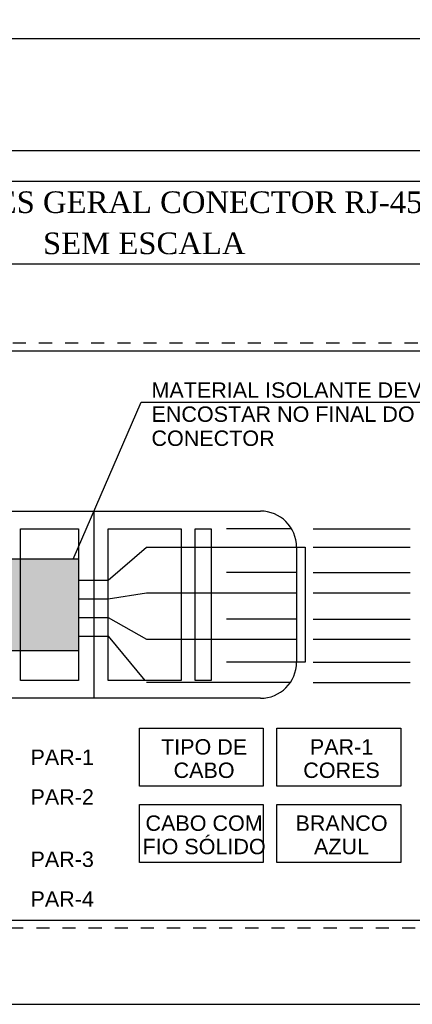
# Model space of a CAD drawing. Header units: millimetres. Extents: x 4476663 to 4477054, y -30323851 to -30323414.
# Tile 161 of 256: x 4476668.8 to 4476671.81, y -30323529.9 to -30323522.35. Entities that reach past the tile are written whole.
import ezdxf
from ezdxf.enums import TextEntityAlignment as Align

# ---------------------------------------------------------------- set-up
doc = ezdxf.new("R2010")
doc.units = ezdxf.units.MM
doc.linetypes.add('HIDDEN', pattern=[0.9525, 0.635, -0.3175])
for name, color, linetype in [('_BORDA-DETALHES', 1, 'Continuous'), ('_DETALHES', 250, 'Continuous'), ('_TEXTO', 250, 'Continuous'), ('_TITULO', 7, 'Continuous')]:
    doc.layers.add(name, color=color, linetype=linetype)
doc.layers.add('DETALHE', color=1, linetype='HIDDEN', plot=False)
doc.styles.add('Arial_2', font='arial.ttf', dxfattribs={"height": 0.098353})
doc.styles.add('QQQQQQQQQQQQQQ', font='romantic.ttf', dxfattribs={"height": 2.1})

msp = doc.modelspace()

# ---------------------------------------------------------------- hatches: boundary and pattern name
at = {"layer": '_DETALHES'}
msp.add_hatch(color=256, dxfattribs=at).paths.add_polyline_path([(4476669.2536, -30323527.1868), (4476669.2536, -30323526.4861), (4476667.4734, -30323526.4861), (4476667.4734, -30323527.1868)], flags=0)

# ---------------------------------------------------------------- linework, layer by layer
at = {"layer": '_BORDA-DETALHES', "color": 18, "true_color": 0x000000}
for points in [[(4476663.817, -30323522.4956), (4476675.9506, -30323522.4956, 0.414214), (4476676.1869, -30323522.2593), (4476676.1869, -30323507.762, 0.414214), (4476675.9506, -30323507.5256), (4476663.817, -30323507.5256, 0.414214), (4476663.5806, -30323507.762), (4476663.5806, -30323522.2593, 0.414214)], [(4476663.6804, -30323529.9006), (4476675.8321, -30323529.9006, 0.414214), (4476676.0688, -30323529.6639), (4476676.0688, -30323523.5923, 0.414214), (4476675.8321, -30323523.3556), (4476663.6804, -30323523.3556, 0.414214), (4476663.4437, -30323523.5923), (4476663.4437, -30323529.6639, 0.414214)]]:
    msp.add_lwpolyline(points, format="xyb", close=True, dxfattribs=at)
at = {"layer": '_DETALHES'}
for p, q in [((4476664.2904, -30323524.8897), (4476675.0904, -30323524.8897)), ((4476669.2118, -30323526.4861), (4476669.7332, -30323525.2847)), ((4476669.7332, -30323525.2847), (4476672.3732, -30323525.2847)), ((4476668.5347, -30323526.1187), (4476670.6457, -30323526.1187)), ((4476669.3734, -30323527.5543), (4476669.3734, -30323526.1187)), ((4476668.8086, -30323527.4176), (4476668.8086, -30323526.2554)), ((4476668.8086, -30323526.2554), (4476669.2536, -30323526.2554)), ((4476669.2536, -30323526.2554), (4476669.2536, -30323527.4176)), ((4476669.4813, -30323527.4176), (4476669.4813, -30323526.2554)), ((4476669.4813, -30323526.2554), (4476670.0398, -30323526.2554)), ((4476670.0398, -30323526.2554), (4476670.0398, -30323527.4176)), ((4476670.1476, -30323527.4176), (4476670.1476, -30323526.2554)), ((4476670.1476, -30323526.2554), (4476670.2693, -30323526.2554)), ((4476670.2693, -30323526.2554), (4476670.2693, -30323527.4176)), ((4476670.8847, -30323526.2556), (4476670.387, -30323526.2556)), ((4476671.05, -30323526.2556), (4476671.7927, -30323526.2556)), ((4476669.4813, -30323526.6473), (4476669.7732, -30323526.3956)), ((4476669.7732, -30323526.3956), (4476670.9884, -30323526.3956)), ((4476670.9227, -30323526.3956), (4476670.9227, -30323527.2774)), ((4476670.9884, -30323526.3956), (4476670.9884, -30323527.2774)), ((4476671.05, -30323526.3956), (4476671.7927, -30323526.3956)), ((4476669.2536, -30323526.4861), (4476667.4734, -30323526.4861)), ((4476670.9227, -30323526.5899), (4476670.387, -30323526.5899)), ((4476671.05, -30323526.5899), (4476671.7927, -30323526.5899)), ((4476669.2536, -30323526.6473), (4476669.4813, -30323526.6473)), ((4476669.2536, -30323526.7905), (4476669.4813, -30323526.7905)), ((4476669.4813, -30323526.7905), (4476669.7732, -30323526.7444)), ((4476669.7732, -30323526.7444), (4476670.9227, -30323526.7444)), ((4476671.05, -30323526.7444), (4476671.7927, -30323526.7444)), ((4476669.2536, -30323526.9338), (4476669.4813, -30323526.9338)), ((4476669.4813, -30323526.9338), (4476669.7732, -30323527.1011)), ((4476670.9227, -30323526.9466), (4476670.387, -30323526.9466)), ((4476671.05, -30323526.9466), (4476671.7927, -30323526.9466)), ((4476669.2536, -30323527.077), (4476669.4813, -30323527.077)), ((4476669.4813, -30323527.077), (4476669.7605, -30323527.4176)), ((4476669.7732, -30323527.1011), (4476670.9227, -30323527.1011)), ((4476671.05, -30323527.1011), (4476671.7927, -30323527.1011)), ((4476667.4734, -30323527.1868), (4476669.2536, -30323527.1868)), ((4476670.9884, -30323527.2774), (4476670.387, -30323527.2774)), ((4476671.05, -30323527.2774), (4476671.7927, -30323527.2774)), ((4476669.2536, -30323527.4176), (4476668.8086, -30323527.4176)), ((4476670.0398, -30323527.4176), (4476669.4813, -30323527.4176)), ((4476670.2693, -30323527.4176), (4476670.1476, -30323527.4176)), ((4476670.8742, -30323527.4339), (4476669.7732, -30323527.4339)), ((4476671.05, -30323527.4339), (4476671.7927, -30323527.4339)), ((4476670.6457, -30323527.5543), (4476668.5347, -30323527.5543)), ((4476669.7201, -30323527.7828), (4476670.6677, -30323527.7828)), ((4476669.7201, -30323528.2273), (4476669.7201, -30323527.7828)), ((4476670.6677, -30323527.7828), (4476670.6677, -30323528.2273)), ((4476670.7727, -30323527.7828), (4476671.7203, -30323527.7828)), ((4476670.7727, -30323528.2273), (4476670.7727, -30323527.7828)), ((4476671.7203, -30323527.7828), (4476671.7203, -30323528.2273)), ((4476670.6677, -30323528.2273), (4476669.7201, -30323528.2273)), ((4476671.7203, -30323528.2273), (4476670.7727, -30323528.2273)), ((4476669.7201, -30323528.3674), (4476670.6677, -30323528.3674)), ((4476669.7201, -30323528.812), (4476669.7201, -30323528.3674)), ((4476670.6677, -30323528.3674), (4476670.6677, -30323528.812)), ((4476670.7727, -30323528.3674), (4476671.7203, -30323528.3674)), ((4476670.7727, -30323528.812), (4476670.7727, -30323528.3674)), ((4476671.7203, -30323528.3674), (4476671.7203, -30323528.812)), ((4476670.6677, -30323528.812), (4476669.7201, -30323528.812)), ((4476671.7203, -30323528.812), (4476670.7727, -30323528.812)), ((4476675.0904, -30323529.2577), (4476664.2904, -30323529.2577))]:
    msp.add_line(p, q, dxfattribs=at)
msp.add_lwpolyline([(4476663.8382, -30323524.2236), (4476675.6742, -30323524.2236, 0.414214), (4476675.8321, -30323524.0658), (4476675.8321, -30323523.7501, 0.414214), (4476675.6742, -30323523.5923), (4476663.8382, -30323523.5923, 0.414214), (4476663.6804, -30323523.7501), (4476663.6804, -30323524.0658, 0.414214)], format="xyb", close=True, dxfattribs=at)
for centre, start, end in [((4476670.6457, -30323526.3956), 0, 90), ((4476670.6457, -30323527.2774), 270, 0)]:
    msp.add_arc(centre, 0.2769, start, end, dxfattribs=at)
at = {"layer": 'DETALHE', "color": 18, "ltscale": 0.009, "true_color": 0x000000}
msp.add_lwpolyline([(4476664.2304, -30323529.1977), (4476664.2304, -30323524.9497, -0.414214), (4476664.3504, -30323524.8297), (4476675.0304, -30323524.8297, -0.414214), (4476675.1504, -30323524.9497), (4476675.1504, -30323529.1977, -0.414214), (4476675.0304, -30323529.3177), (4476664.3504, -30323529.3177, -0.414214)], format="xyb", close=True, dxfattribs=at)

# ---------------------------------------------------------------- texts
at = {"layer": '_TEXTO', "line_spacing_factor": 0.938532, "style": 'Arial_2'}
for s, insert, char_height, width, attachment_point in [('MATERIAL ISOLANTE DEVERÁ\\PENCOSTAR NO FINAL DO\\PCONECTOR', (4476669.8117, -30323525.1317), 0.118024, 2.86704, 1), ('TIPO DE', (4476670.2147, -30323527.8677), 0.11802, 0.7848, 2), ('PAR-1', (4476671.2673, -30323527.8677), 0.11802, 0.57744, 2), ('PAR-1', (4476668.8853, -30323527.9472), 0.11802, 0.57744, 1), ('CABO', (4476670.2147, -30323528.047), 0.11802, 0.55584, 2), ('CORES', (4476671.2673, -30323528.047), 0.11802, 0.69696, 2), ('PAR-2', (4476668.8853, -30323528.2518), 0.11802, 0.57744, 1), ('CABO COM', (4476670.2147, -30323528.4524), 0.11802, 1.06704, 2), ('BRANCO', (4476671.2673, -30323528.4524), 0.11802, 0.83808, 2), ('FIO SÓLIDO', (4476670.2147, -30323528.6317), 0.11802, 1.1232, 2), ('AZUL', (4476671.2673, -30323528.6317), 0.11802, 0.50112, 2), ('PAR-3', (4476668.8853, -30323528.7294), 0.11802, 0.57744, 1), ('PAR-4', (4476668.8853, -30323529.0341), 0.11802, 0.57744, 1)]:
    msp.add_mtext(s, dxfattribs=dict(at, insert=insert, char_height=char_height, width=width, attachment_point=attachment_point))
at = {"layer": '_TITULO', "style": 'QQQQQQQQQQQQQQ'}
for s, height, p in [('DETALHES GERAL CONECTOR RJ-45', 0.165705, (4476669.7562, -30323523.7501, 0.0002)), ('SEM ESCALA', 0.1657, (4476669.7562, -30323524.0658, 0.0002))]:
    msp.add_text(s, height=height, dxfattribs=at).set_placement(p, align=Align.MIDDLE_CENTER)

doc.saveas('drawing.dxf')
